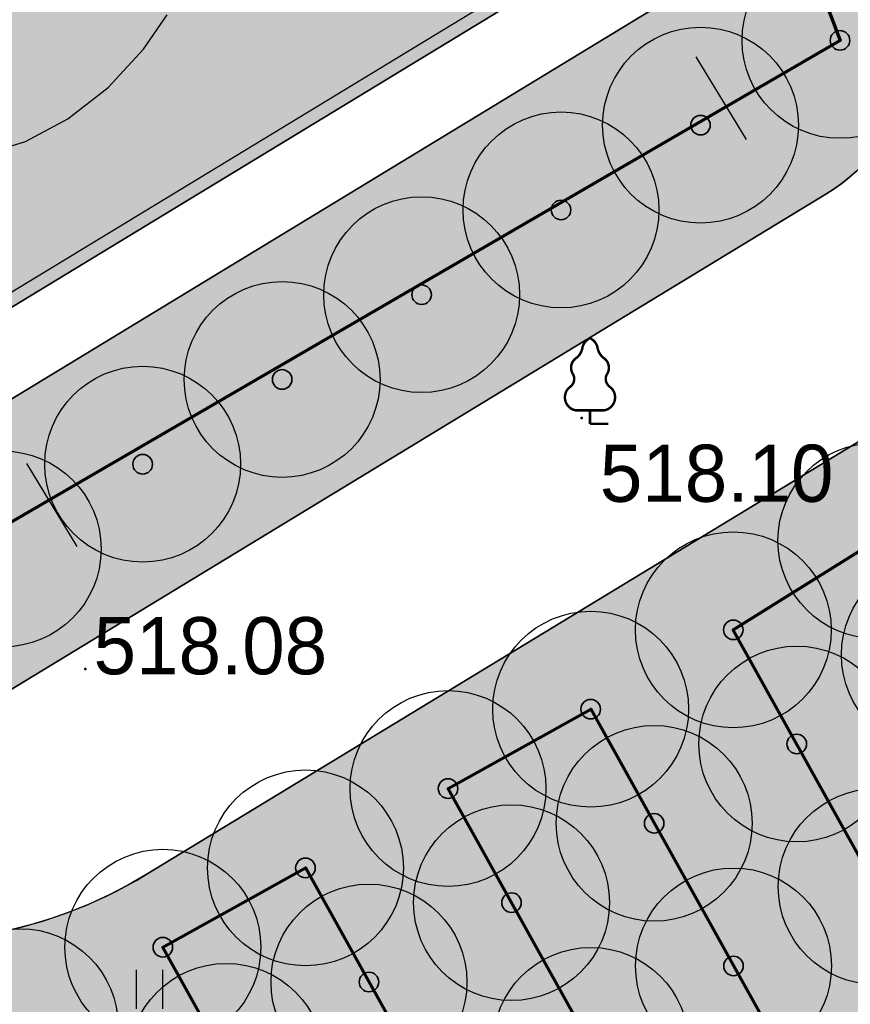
# Model space of a CAD drawing. Header units: millimetres. Extents: x -76021 to 1074922, y 19208 to 400534.
# Tile 24 of 108: x 103358 to 116082, y 195829 to 210910. Entities that reach past the tile are written whole.
import ezdxf

# ---------------------------------------------------------------- set-up
doc = ezdxf.new("R2010")
doc.units = ezdxf.units.MM
for name, color, linetype in [('(004) Точки рельефа', 7, 'Continuous'), ('(022) Возд. Линии', 7, 'Continuous'), ('(036) Растительность', 7, 'Continuous'), ('(038) Деревья', 7, 'Continuous'), ('os', 3, 'Continuous')]:
    doc.layers.add(name, color=color, linetype=linetype)
doc.layers.add('(032) Горизонтали утолщенные', color=32, linetype='Continuous', lineweight=30)
doc.layers.add('В3', color=5, linetype='производственный водопровод', lineweight=50)
doc.styles.add('D-431', font='txt')
doc.styles.get("Standard").update_dxf_attribs({"font": 'arial.ttf'})
doc.linetypes.add('производственный водопровод', pattern='A,5,-0.5,["В3",Standard,S=0.7,R=0,X=0,Y=-0.35],-2', length=7.5)

# ---------------------------------------------------------------- blocks, each defined once
blk = doc.blocks.new('A$C42de6a65')
h = blk.add_hatch(color=1)
h.dxf.hatch_style = 1
h.paths.add_polyline_path([(-12199.94751455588, -6199.999999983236), (12199.84254337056, -6199.999999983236), (12199.94751440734, 6200.000000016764), (-12199.8425435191, 6200.000000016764)])
blk.add_lwpolyline([(-12199.94751455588, -6199.999999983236), (12199.84254337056, -6199.999999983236), (12199.94751440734, 6200.000000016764), (-12199.8425435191, 6200.000000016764)], close=True)
at = {"color": 2}
blk.add_lwpolyline([(11999.94751188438, 5999.701538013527), (-12000.05248811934, 5999.701538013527), (-12000.05248811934, -6000.298461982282), (11999.94751188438, -6000.298461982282)], close=True, dxfattribs=at)
blk = doc.blocks.new('I04010')
for p, q in [((-0.4122729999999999, 0.0071460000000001), (-0.4122729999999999, 1.207145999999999)), ((0.3877269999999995, 1.207145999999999), (0.3877269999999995, 0.0071460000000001))]:
    blk.add_line(p, q)
blk = doc.blocks.new('karagach-flat-53-flat-1')
at = {"layer": '(038) Деревья', "const_width": 0.03750000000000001}
for points in [[(0, 1.3125, 0.2460341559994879), (-0.1171049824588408, 1.159285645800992, 0.4890786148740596)], [(0, 1.3125, -0.2460341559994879), (0.1171049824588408, 1.159285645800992, -0.4890786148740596)], [(-0.207997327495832, 1.009319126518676, 0.1815668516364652), (-0.1171049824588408, 1.159285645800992, 0.3030035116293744)], [(0.207997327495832, 1.009319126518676, -0.1815668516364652), (0.1171049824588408, 1.159285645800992, -0.3030035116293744)], [(-0.207997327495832, 1.009319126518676, 0.4308529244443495), (-0.2554195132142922, 0.7527973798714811, 0.5482763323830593)], [(0.207997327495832, 1.009319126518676, -0.4308529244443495), (0.2554195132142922, 0.7527973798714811, -0.5482763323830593)], [(-0.314697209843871, 0.5594194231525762, 0.3836029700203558), (-0.2554195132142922, 0.7527973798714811, 0.3529123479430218)], [(0.314697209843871, 0.5594194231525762, -0.3836029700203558), (0.2554195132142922, 0.7527973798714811, -0.3529123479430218)], [(-0.314697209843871, 0.5594194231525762, 0.6269492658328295), (-0.218374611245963, 0.2061839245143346, 0.7024651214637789)], [(0.314697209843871, 0.5594194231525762, -0.6269492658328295), (0.218374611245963, 0.2061839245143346, -0.7024651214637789)]]:
    blk.add_lwpolyline(points, format="xyb", dxfattribs=at)
for points in [[(0, 0.2061839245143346), (-0.218374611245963, 0.2061839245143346)], [(0, 0), (0, 0.2061839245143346)], [(0, 0.2061839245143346), (0.218374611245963, 0.2061839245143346)], [(0, 0), (0.28125, 0)]]:
    blk.add_lwpolyline(points, dxfattribs=at)
at = {"layer": '(038) Деревья'}
blk.add_lwpolyline([(0, 0), (0, 0.2061839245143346)], dxfattribs=at)
blk = doc.blocks.new('A$C05d28b1e')
at = {"layer": '(004) Точки рельефа', "color": 7, "linetype": 'ByBlock', "lineweight": -2}
for p in [(-162779, 82), (-170383.342358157, -3760.104167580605)]:
    blk.add_point(p, dxfattribs=at)
at = {"layer": '(032) Горизонтали утолщенные', "color": 32, "linetype": 'Continuous', "lineweight": 30, "ltscale": 600}
blk.add_lwpolyline([(-175032.0845238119, 6878.984885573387), (-174374.040138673, 5866.482601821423), (-173724.2330802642, 5018.827176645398), (-173234.5159856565, 4513.481090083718), (-172896.9019918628, 4262.303097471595), (-172690.2774036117, 4165.381943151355), (-172593.3647345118, 4140.012350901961), (-172470.5690263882, 4122.065184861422), (-172219.0193947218, 4111.644862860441), (-171830.6559633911, 4156.245394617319), (-171303.0303051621, 4318.472768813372), (-170650.8751060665, 4665.682921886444), (-170036.9118593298, 5146.501811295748), (-169493.278521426, 5732.146017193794), (-169130.606092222, 6256.79315161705)], dxfattribs=at)
at = {"layer": 'os', "color": 0, "ltscale": 600}
for p, q in [((-161032.7433992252, 5617.325933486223), (-160261.0865920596, 4347.503008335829)), ((-171287.7103862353, -614.499809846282), (-170516.0535790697, -1884.322735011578))]:
    blk.add_line(p, q, dxfattribs=at)
at = {"layer": '(022) Возд. Линии', "xscale": 1000, "yscale": 1000, "zscale": 1000}
blk.add_blockref('karagach-flat-53-flat-1', (-162654, -5.499999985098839), dxfattribs=at)
at = {"layer": '(036) Растительность', "linetype": 'Continuous', "xscale": 500, "yscale": 500, "zscale": 500}
blk.add_blockref('I04010', (-169396.5913083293, -8971.038644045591), dxfattribs=at)
at = {"layer": '(004) Точки рельефа', "linetype": 'ByBlock', "char_height": 875, "attachment_point": 4, "style": 'D-431'}
for s, insert in [('518.10', (-162503.4490006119, -768.7252373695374)), ('518.08', (-170258.342358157, -3410.104167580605))]:
    blk.add_mtext(s, dxfattribs=dict(at, insert=insert))
blk = doc.blocks.new('фонтан разбрызгиватель')
h = blk.add_hatch(color=256)
h.dxf.hatch_style = 1
h.set_gradient(color1=(0, 0, 255), color2=(0, 0, 255), tint=1)
h.paths.add_polyline_path([(150, 3.552713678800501e-15, 1), (-150, 0, 1)])
at = {"lineweight": 35}
blk.add_circle((0, 0), 150, dxfattribs=at)

msp = doc.modelspace()

# ---------------------------------------------------------------- block references
at = {"color": 5, "lineweight": 50}
msp.add_blockref('A$C05d28b1e', (274748.0189126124, 204725.4916361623), dxfattribs=at)

# ---------------------------------------------------------------- next in the draw order: hatches: boundary and pattern name
at = {"true_color": 0xbdffbd, "transparency": 33554687}
h = msp.add_hatch(color=254, dxfattribs=at)
h.dxf.hatch_style = 1
h.paths.add_polyline_path([(214820.8800540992, 216948.7253162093), (217126.1156239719, 218322.0207615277), (215603.6625730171, 220877.6346598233), (209171.3314113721, 217045.7091063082), (215496.6642266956, 206427.9048698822), (221928.9953883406, 210259.8304233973), (220406.5423373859, 212815.4443216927), (218101.3067675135, 211442.1488763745)], flags=16)
h.paths.add_polyline_path([(224023.6489053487, 225893.6638374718), (217321.8775845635, 221901.2249949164), (218844.3306355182, 219345.6110966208), (221149.5662053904, 220718.9065419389), (224429.9929188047, 215212.3301021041), (222124.7573489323, 213839.0346567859), (223647.210399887, 211283.4207584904), (230348.9817206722, 215275.8596010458)], flags=16)
h.paths.add_polyline_path([(198145.9180665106, 256389.507595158), (196714.6222119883, 258810.6963092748), (195945.5755586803, 258343.3554829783), (195452.2226863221, 259155.207035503), (180753.4366827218, 250222.9234517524), (181792.0743087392, 248513.7622885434), (184954.0224606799, 250435.2418966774), (185778.5186348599, 249078.4675946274)], flags=17)
h.paths.add_polyline_path([(112361.9479704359, 220188.4503307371), (111031.9257359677, 219380.2110810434), (111784.9358170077, 218141.0728544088), (110930.4036978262, 217621.7834914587), (111501.6587876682, 216681.7376184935), (112356.2343066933, 217201.0533550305), (113109.2443877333, 215961.9151283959), (114308.0171651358, 216690.3955891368)], flags=17)
h.paths.add_polyline_path([(105307.4471395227, 232868.8987692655), (103501.6980646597, 231771.5657776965), (104254.7081456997, 230532.427551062), (103400.2809094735, 230013.2019242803), (108385.7459097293, 221809.2211079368), (109240.2780289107, 222328.510470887), (109993.2881099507, 221089.3722442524), (111388.9133730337, 221937.4777016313)], flags=17)
h.paths.add_polyline_path([(156979.3206527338, 232925.0673546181), (156752.8632677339, 233297.7210673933), (159914.8114196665, 235219.2006755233), (158876.1737936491, 236928.3618387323), (144177.3877900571, 227996.0782549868), (144670.7406624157, 227184.2267024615), (143901.6940091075, 226716.8858761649), (144568.74273966, 225588.5022138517)], flags=17)
h.paths.add_polyline_path([(142502.740888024, 224367.1765615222), (141850.5488729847, 225470.4285141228), (141081.5022196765, 225003.087687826), (140588.1493473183, 225814.9392403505), (140331.7751728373, 225659.143596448), (141058.82151105, 224462.7307822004), (136016.7960795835, 221398.7497854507), (135886.9663763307, 221612.3949308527), (132969.5134724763, 219839.4922793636), (133454.8570661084, 219018.4821243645)], flags=17)
edge = h.paths.add_edge_path(flags=17)
edge.add_line((209900.1426716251, 266779.7772694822), (204300.5454405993, 276526.4190539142))
edge.add_line((204300.5454405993, 276526.4190539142), (202947.913577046, 275704.4401920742))
edge.add_line((202947.913577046, 275704.4401920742), (208270.9314103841, 266944.9892306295))
edge.add_line((208270.9314103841, 266944.9892306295), (204339.8607350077, 264556.1226907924))
edge.add_line((204339.8607350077, 264556.1226907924), (205066.9070732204, 263359.7098765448))
edge.add_line((205066.9070732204, 263359.7098765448), (200024.8816417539, 260295.7288797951))
edge.add_line((200024.8816417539, 260295.7288797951), (199297.8353035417, 261492.1416940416))
edge.add_line((199297.8353035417, 261492.1416940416), (199041.4611290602, 261336.3460501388))
edge.add_line((199041.4611290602, 261336.3460501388), (199534.8140014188, 260524.4944976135))
edge.add_line((199534.8140014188, 260524.4944976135), (198765.7673481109, 260057.1536713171))
edge.add_line((198765.7673481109, 260057.1536713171), (200211.9199181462, 257610.8332474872))
edge.add_line((200211.9199181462, 257610.8332474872), (208825.5364367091, 262702.8087484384))
edge.add_arc((207298.8793712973, 265285.3110629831), 2999.999999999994, 300.5896344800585, 389.8780372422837)
edge = h.paths.add_edge_path(flags=17)
edge.add_line((103051.5675112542, 200547.2891192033), (115708.5556294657, 208238.79553633))
edge.add_arc((114150.5991936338, 210802.5372830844), 3000.000000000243, 301.2865698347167, 389.0884551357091)
edge.add_line((116772.209793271, 212261.0152101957), (115281.051762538, 214941.3682182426))
edge.add_line((115281.051762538, 214941.3682182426), (114147.8820137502, 214252.7539651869))
edge.add_line((114147.8820137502, 214252.7539651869), (114900.8920947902, 213013.6157385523))
edge.add_line((114900.8920947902, 213013.6157385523), (114046.3165757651, 212494.3000020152))
edge.add_line((114046.3165757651, 212494.3000020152), (114409.7896270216, 211896.176067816))
edge.add_line((114409.7896270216, 211896.176067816), (101761.8205277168, 204210.1503833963))
edge.add_line((101761.8205277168, 204210.1503833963), (101398.4063783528, 204808.1773898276))
edge.add_line((101398.4063783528, 204808.1773898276), (100543.8077135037, 204288.847587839))
edge.add_line((100543.8077135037, 204288.847587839), (99790.79763168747, 205527.985815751))
edge.add_line((99790.79763168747, 205527.985815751), (97397.99005966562, 204073.9041161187))
edge.add_line((97397.99005966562, 204073.9041161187), (98929.8693286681, 201553.0744301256))
edge.add_arc((101493.6110754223, 203111.0308659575), 3000.000000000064, 211.2865698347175, 301.2865698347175)
h.paths.add_polyline_path([(97999.14992540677, 208476.2852043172), (98853.7485902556, 208995.6150063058), (98282.49350041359, 209935.660879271), (97427.85143572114, 209416.3047036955), (96674.8413539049, 210655.4429316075), (94282.07718811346, 209201.3876094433), (96359.35243577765, 205783.0652806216), (98752.16000567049, 207237.1469789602)], flags=17)
h.paths.add_polyline_path([(90752.37071206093, 222327.0793120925), (89897.62376441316, 221807.6594003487), (89144.61368259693, 223046.7976282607), (86751.95441519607, 221592.8060516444), (93243.43956422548, 210910.5487739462), (95636.20372788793, 212364.6040948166), (94883.19364762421, 213603.7423201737), (95737.83571231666, 214123.0984957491)], flags=17)
edge = h.paths.add_edge_path(flags=17)
edge.add_line((100492.1544576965, 234798.7562548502), (100855.6231213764, 234200.6395407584))
edge.add_line((100855.6231213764, 234200.6395407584), (101710.0503576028, 234719.8651675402))
edge.add_line((101710.0503576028, 234719.8651675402), (102463.0604386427, 233480.7269409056))
edge.add_line((102463.0604386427, 233480.7269409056), (104334.4125421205, 234617.9261401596))
edge.add_line((104334.4125421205, 234617.9261401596), (103714.5570330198, 235732.114941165))
edge.add_arc((101092.9464333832, 234273.6370140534), 2999.999999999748, 29.08845513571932, 121.286569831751)
edge.add_line((99534.98999768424, 236837.378760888), (85997.6410544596, 228610.8871751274))
edge.add_arc((87555.59749015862, 226047.1454282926), 2999.999999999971, 121.2865698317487, 211.2865698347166)
edge.add_line((84991.85574340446, 224489.1889924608), (85713.3167913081, 223301.9672161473))
edge.add_line((85713.3167913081, 223301.9672161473), (88105.97605657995, 224755.9587914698))
edge.add_line((88105.97605657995, 224755.9587914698), (87352.96597631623, 225995.0970168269))
edge.add_line((87352.96597631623, 225995.0970168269), (88207.712923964, 226514.5169285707))
edge.add_line((88207.712923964, 226514.5169285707), (87844.1853583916, 227112.7305704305))
edge.add_line((87844.1853583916, 227112.7305704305), (100492.1544576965, 234798.7562548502))
edge = h.paths.add_edge_path(flags=17)
edge.add_line((206429.5260647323, 217740.3337827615), (224718.2735818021, 228635.4691841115))
edge.add_line((224718.2735818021, 228635.4691841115), (228392.671244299, 222467.5668450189))
edge.add_line((228392.671244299, 222467.5668450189), (233629.6400466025, 225476.2868388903))
edge.add_line((233629.6400466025, 225476.2868388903), (230763.0187299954, 230465.9191189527))
edge.add_arc((228161.7554297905, 228971.4529122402), 2999.999999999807, 29.87803724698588, 120.0993965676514)
edge.add_line((226657.2505534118, 231566.9230193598), (203230.4818343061, 217987.2298150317))
edge.add_arc((204734.9867106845, 215391.759707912), 2999.999999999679, 120.0993965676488, 209.6273998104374)
edge.add_line((202127.2108544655, 213908.6868561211), (205080.5429171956, 208715.6661361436))
edge.add_line((205080.5429171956, 208715.6661361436), (210103.8834394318, 211572.4990714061))
edge.add_line((210103.8834394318, 211572.4990714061), (206429.5260647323, 217740.3337827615))
edge = h.paths.add_edge_path(flags=17)
edge.add_line((215489.0996818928, 196338.8022293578), (220126.3913766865, 198832.9888262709))
edge.add_arc((218705.3361244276, 201475.0717110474), 3000.000000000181, 298.2737704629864, 330.6005223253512)
edge.add_line((221318.9909833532, 200002.384276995), (224444.8141732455, 205549.945001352))
edge.add_arc((227058.4690321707, 204077.2575672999), 2999.999999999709, 120.9636571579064, 150.6005223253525, ccw=False)
edge.add_line((225514.9862276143, 206649.7390214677), (237068.7907628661, 213581.994489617))
edge.add_arc((235525.3079583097, 216154.4759437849), 2999.99999999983, 300.9636571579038, 389.8780372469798)
edge.add_line((238126.5712585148, 217648.9421504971), (236200.48088148, 221001.4891590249))
edge.add_line((236200.48088148, 221001.4891590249), (234625.9508510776, 223742.1113054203))
edge.add_line((234625.9508510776, 223742.1113054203), (229416.3894048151, 220749.137263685))
edge.add_line((229416.3894048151, 220749.137263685), (233090.787067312, 214581.2349245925))
edge.add_line((233090.787067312, 214581.2349245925), (214802.0395502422, 203686.0995232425))
edge.add_line((214802.0395502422, 203686.0995232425), (211127.6821755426, 209853.9342345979))
edge.add_line((211127.6821755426, 209853.9342345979), (206069.258151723, 206977.1488986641))
edge.add_line((206069.258151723, 206977.1488986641), (211460.2685734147, 197497.8122623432))
edge.add_arc((214068.0444296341, 198980.885114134), 2999.99999999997, 209.6273998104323, 298.2737704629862)
edge = h.paths.add_edge_path(flags=17)
edge.add_line((194192.9728349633, 196985.9511812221), (199241.3180521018, 187599.8654020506))
edge.add_line((199241.3180521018, 187599.8654020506), (206679.6983444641, 191600.6291342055))
edge.add_arc((205258.6430922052, 194242.7120189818), 3000.000000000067, 298.2737704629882, 389.6273998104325)
edge.add_line((207866.4189484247, 195725.7848707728), (202800.9094800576, 204632.7736779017))
edge.add_line((202800.9094800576, 204632.7736779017), (195139.3172180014, 200275.5358968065))
edge.add_arc((192052.2705328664, 199382.7002930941), 3213.566967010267, -6.30961949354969e-12, 16.13092597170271, ccw=False)
edge.add_arc((192052.2705328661, 199382.7002930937), 3213.566967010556, 311.77024430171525, 359.9999999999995, ccw=False)
edge = h.paths.add_edge_path(flags=17)
edge.add_line((190745.2686859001, 183030.2299659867), (197920.2766097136, 186889.3377759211))
edge.add_line((197920.2766097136, 186889.3377759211), (192871.9313925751, 196275.4235550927))
edge.add_arc((192052.2705328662, 199382.7002930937), 3213.566967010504, 223.1238736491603, 284.77729662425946, ccw=False)
edge.add_line((189706.7602736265, 197185.9767612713), (182063.1853497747, 192838.9856526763))
edge.add_line((182063.1853497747, 192838.9856526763), (186682.1305488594, 184251.2575985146))
edge.add_arc((189324.2134336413, 185672.3128507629), 2999.999999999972, 208.2737704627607, 298.2737704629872)
edge = h.paths.add_edge_path(flags=17)
edge.add_line((189911.5682307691, 201779.4494049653), (188415.0981299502, 204561.7465990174))
edge.add_line((188415.0981299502, 204561.7465990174), (188128.9854640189, 204387.8792151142))
edge.add_line((188128.9854640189, 204387.8792151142), (185951.4586267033, 207971.1735315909))
edge.add_line((185951.4586267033, 207971.1735315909), (179296.8900734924, 204113.7487009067))
edge.add_arc((180801.3949498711, 201518.2785937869), 2999.999999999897, 120.0993965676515, 208.273770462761)
edge.add_line((178159.3120650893, 200097.2233415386), (181352.4593855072, 194160.3958532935))
edge.add_line((181352.4593855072, 194160.3958532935), (188965.223847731, 198489.864689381))
edge.add_arc((192052.2705328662, 199382.7002930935), 3213.566967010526, 179.9999999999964, 196.1309259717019, ccw=False)
edge.add_arc((192052.2705328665, 199382.7002930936), 3213.566967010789, 131.7702443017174, 179.9999999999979, ccw=False)
edge = h.paths.add_edge_path(flags=17)
edge.add_line((202059.3730541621, 205936.6616060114), (198690.90197442, 211859.6461333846))
edge.add_arc((196083.1261182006, 210376.5732815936), 3000.000000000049, 29.62739981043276, 120.0993965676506)
edge.add_line((194578.6212418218, 212972.0433887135), (194085.6776655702, 212686.3009283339))
edge.add_line((194085.6776655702, 212686.3009283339), (196162.0429310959, 209269.4760573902))
edge.add_line((196162.0429310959, 209269.4760573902), (189698.7432330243, 205341.8029981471))
edge.add_line((189698.7432330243, 205341.8029981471), (191232.6096731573, 202489.9770310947))
edge.add_arc((192052.2705328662, 199382.7002930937), 3213.566967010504, 43.123873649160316, 104.77729662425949, ccw=False)
edge.add_line((194397.7807921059, 201579.4238249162), (202059.3730541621, 205936.6616060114))
edge = h.paths.add_edge_path(flags=17)
edge.add_line((164213.3013144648, 219576.7748846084), (163356.425273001, 220986.8328442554))
edge.add_line((163356.425273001, 220986.8328442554), (167159.3088611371, 223297.8015621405))
edge.add_line((167159.3088611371, 223297.8015621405), (163861.6343985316, 228724.3882553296))
edge.add_line((163861.6343985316, 228724.3882553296), (160699.6862465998, 226802.9086471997))
edge.add_line((160699.6862465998, 226802.9086471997), (159056.7495894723, 229506.492127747))
edge.add_line((159056.7495894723, 229506.492127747), (146556.0182203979, 222116.6323936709))
edge.add_arc((148266.2624116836, 219651.8677383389), 3000.000000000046, 124.7559020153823, 210.589634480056)
edge.add_line((145683.7600971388, 218125.2106729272), (151374.6735680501, 208498.4270661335))
edge.add_line((151374.6735680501, 208498.4270661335), (153745.9948775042, 209939.4518146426))
edge.add_line((153745.9948775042, 209939.4518146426), (152291.9022010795, 212332.2774431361))
edge.add_line((152291.9022010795, 212332.2774431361), (164213.3013144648, 219576.7748846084))
h.paths.add_polyline_path([(183974.4349599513, 211224.52386795), (183689.6048947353, 211693.2344878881), (183143.5248591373, 212591.8527985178), (182972.6087428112, 212487.9890359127), (183388.0637932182, 211804.3245706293), (176636.8771985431, 207701.7059478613), (176221.4221481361, 208385.3704131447), (172290.3514727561, 205996.5038733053), (172082.6239475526, 206338.3361059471), (160289.4119214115, 199171.7364864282), (158835.3192449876, 201564.5621149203), (156421.9761094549, 200098.0011849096), (158829.7007375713, 195944.3574203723)], flags=17)
edge = h.paths.add_edge_path(flags=17)
edge.add_line((138322.9200418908, 217249.6019040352), (127699.7112266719, 210969.6474955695))
edge.add_arc((129226.3682920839, 208387.1451810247), 3000.00000000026, 120.5896344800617, 209.0884551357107)
edge.add_line((126604.7576924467, 206928.6672539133), (137798.0282308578, 186808.7901254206))
edge.add_arc((140419.6388304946, 188267.268052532), 2999.999999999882, 209.0884551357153, 301.2865699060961)
edge.add_line((141977.5952695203, 185703.5263077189), (155410.6444996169, 193866.6361787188))
edge.add_line((155410.6444996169, 193866.6361787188), (153002.9198715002, 198020.2799432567))
edge.add_line((153002.9198715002, 198020.2799432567), (151998.6745921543, 197410.0116108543))
edge.add_line((151998.6745921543, 197410.0116108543), (146909.3502246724, 205784.9013105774))
edge.add_line((146909.3502246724, 205784.9013105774), (147956.0983411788, 206420.9981293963))
edge.add_line((147956.0983411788, 206420.9981293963), (142240.4236777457, 216089.667919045))
edge.add_arc((139657.9213632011, 214563.0108536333), 2999.99999999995, 30.58963448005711, 116.4233669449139)
edge = h.paths.add_edge_path(flags=17)
edge.add_line((196998.758207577, 251064.703188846), (187855.9475715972, 245659.8923677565))
edge.add_line((187855.9475715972, 245659.8923677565), (188900.8454395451, 243940.4294764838))
edge.add_line((188900.8454395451, 243940.4294764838), (185738.8972876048, 242018.9498683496))
edge.add_line((185738.8972876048, 242018.9498683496), (189036.5717502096, 236592.3631751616))
edge.add_line((189036.5717502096, 236592.3631751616), (192839.4553383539, 238903.3318930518))
edge.add_line((192839.4553383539, 238903.3318930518), (193696.3313798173, 237493.2739334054))
edge.add_line((193696.3313798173, 237493.2739334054), (204596.1777995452, 244108.0986252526))
edge.add_line((204596.1777995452, 244108.0986252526), (201107.9187848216, 250008.8586474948))
edge.add_arc((198525.4164702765, 248482.201582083), 3000.000000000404, 30.5896344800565, 120.5896610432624)
edge = h.paths.add_edge_path(flags=17)
edge.add_arc((212280.8176183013, 256613.7646137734), 2999.9999999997, 29.87803724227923, 120.5896344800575)
edge.add_line((210754.1605528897, 259196.2669283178), (205607.1004533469, 256153.5607813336))
edge.add_arc((207133.7575187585, 253571.058466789), 2999.99999999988, 120.589634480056, 210.5896344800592)
edge.add_line((204551.255204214, 252044.4014013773), (208039.514218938, 246143.6413791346))
edge.add_line((208039.514218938, 246143.6413791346), (209464.3959163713, 243798.8847494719))
edge.add_line((209464.3959163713, 243798.8847494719), (213908.4678224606, 246499.4962504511))
edge.add_line((213908.4678224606, 246499.4962504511), (215414.1784507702, 244021.7291597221))
edge.add_line((215414.1784507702, 244021.7291597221), (221098.7118912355, 247287.5819956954))
edge.add_line((221098.7118912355, 247287.5819956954), (214882.0809186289, 258108.2308202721))
edge = h.paths.add_edge_path(flags=17)
edge.add_line((225781.4275314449, 239136.8614991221), (223091.3334999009, 243819.2309285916))
edge.add_line((223091.3334999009, 243819.2309285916), (217492.0815616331, 240602.3736414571))
edge.add_line((217492.0815616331, 240602.3736414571), (218997.7921899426, 238124.606550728))
edge.add_line((218997.7921899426, 238124.606550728), (214553.9731655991, 235424.148723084))
edge.add_line((214553.9731655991, 235424.148723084), (217362.4902366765, 230802.5095836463))
edge.add_line((217362.4902366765, 230802.5095836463), (224684.6691074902, 235046.9251854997))
edge.add_arc((223180.1642311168, 237642.395292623), 3000.000000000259, 300.0993965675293, 389.8780372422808)
h.paths.add_polyline_path([(213901.1204328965, 228796.0723935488), (212589.7435156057, 230954.0478425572), (201822.0281873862, 224410.6307986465), (202029.7557125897, 224068.7985660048), (198098.6850372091, 221679.9320261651), (198514.1400876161, 220996.2675608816), (191762.9534929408, 216893.6489381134), (191347.4984425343, 217577.3134033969), (191176.5823262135, 217473.4496407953), (192007.9564239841, 216105.3571661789)], flags=17)
h.paths.add_polyline_path([(220749.6149157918, 219078.2306395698), (222796.7955859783, 215641.8006164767), (218501.2580571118, 213082.8247787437), (216454.0773869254, 216519.2548018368)], flags=16)
edge = h.paths.add_edge_path(flags=17)
edge.add_line((126035.6612326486, 228965.7470213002), (124411.9581276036, 227979.0412765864))
edge.add_line((124411.9581276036, 227979.0412765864), (123678.8894279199, 229185.3643676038))
edge.add_line((123678.8894279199, 229185.3643676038), (116457.6880194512, 225168.0008190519))
edge.add_line((116457.6880194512, 225168.0008190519), (121741.4954621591, 215670.3695277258))
edge.add_arc((124363.1060617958, 217128.8474548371), 2999.999999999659, 209.0884551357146, 300.5896344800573)
edge.add_line((125889.7631272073, 214546.3451402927), (132421.8561402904, 218407.8192981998))
edge.add_line((132421.8561402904, 218407.8192981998), (131358.6790659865, 220206.2960598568))
edge.add_line((131358.6790659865, 220206.2960598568), (126035.6612326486, 228965.7470213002))
edge = h.paths.add_edge_path(flags=17)
edge.add_line((181938.3257366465, 178293.3791251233), (154215.0541750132, 163382.3023797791))
edge.add_arc((152793.9989227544, 166024.3852645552), 2999.999999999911, 209.0884551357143, 298.2737704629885, ccw=False)
edge.add_line((150172.3883231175, 164565.9073374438), (147155.1258125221, 169989.4295125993))
edge.add_line((147155.1258125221, 169989.4295125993), (155925.2097841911, 174868.4813036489))
edge.add_line((155925.2097841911, 174868.4813036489), (159609.9109477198, 168683.2833438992))
edge.add_line((159609.9109477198, 168683.2833438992), (174558.3815481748, 177588.51925921))
edge.add_line((174558.3815481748, 177588.51925921), (170873.947718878, 183773.2684674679))
edge.add_line((170873.947718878, 183773.2684674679), (179811.7554582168, 188580.505479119))
edge.add_line((179811.7554582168, 188580.505479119), (183159.3533691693, 182356.5172621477))
edge.add_arc((180517.2704843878, 180935.4620098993), 2999.999999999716, -61.72622953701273, 28.27377046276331, ccw=False)
edge = h.paths.add_edge_path(flags=17)
edge.add_line((143726.8553784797, 182085.8729428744), (170853.2707813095, 198570.284303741))
edge.add_arc((172411.2272203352, 196006.542558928), 2999.999999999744, 28.273794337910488, 121.2865699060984, ccw=False)
edge.add_line((175053.309512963, 197427.598912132), (178864.3852900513, 190341.8940689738))
edge.add_line((178864.3852900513, 190341.8940689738), (169849.3746297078, 185493.1331456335))
edge.add_line((169849.3746297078, 185493.1331456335), (166164.9408004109, 191677.8823538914))
edge.add_line((166164.9408004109, 191677.8823538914), (151216.4701999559, 182772.6464385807))
edge.add_line((151216.4701999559, 182772.6464385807), (154901.1713634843, 176587.448478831))
edge.add_line((154901.1713634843, 176587.448478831), (146182.8071944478, 171737.1699123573))
edge.add_line((146182.8071944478, 171737.1699123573), (142663.2012178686, 178063.65327095))
edge.add_arc((145284.811817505, 179522.1311980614), 2999.999999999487, 121.28656990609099, 209.0884551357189, ccw=False)
h.paths.add_polyline_path([(165470.3161239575, 188936.0770072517), (160573.4033410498, 186018.8445522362), (162108.7888436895, 183441.5220349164), (164428.3791092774, 184823.3689872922), (167703.8681815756, 179325.0809503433), (165384.2779159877, 177943.2339979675), (166919.6634186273, 175365.9114806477), (171816.576201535, 178283.1439356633)], flags=16)
h.paths.add_polyline_path([(163666.0629044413, 176919.6436628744), (161346.4726388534, 175537.7967104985), (158070.9835665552, 181036.0847474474), (160390.5738321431, 182417.9316998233), (158855.1883295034, 184995.254217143), (153958.2755465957, 182078.0217621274), (160304.5356241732, 171425.0886905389), (165201.448407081, 174342.3211455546)], flags=16)
h.paths.add_polyline_path([(164011.6043034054, 183178.2857793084), (159716.066774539, 180619.3099415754), (161763.2474447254, 177182.8799184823), (166058.7849735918, 179741.8557562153)], flags=16)
edge = h.paths.add_edge_path()
edge.add_arc((140227.1149719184, 162323.7074873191), 3000.000000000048, 15.94914245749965, 119.0884551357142)
edge.add_line((138768.637044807, 164945.3180869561), (136829.4704326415, 163866.5035211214))
edge.add_line((136829.4704326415, 163866.5035211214), (119327.7353073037, 195325.8307167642))
edge.add_line((119327.7353073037, 195325.8307167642), (121949.345906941, 196784.308643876))
edge.add_arc((120490.8679798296, 199405.9192435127), 2999.999999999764, 299.0884551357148, 389.0884551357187)
edge.add_line((123112.4785794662, 200864.3971706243), (121394.1241307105, 203953.1351988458))
edge.add_arc((118772.5135310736, 202494.6572717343), 2999.999999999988, 29.08845513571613, 121.2865698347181)
edge.add_line((117214.5570952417, 205058.3990184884), (105296.4736441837, 197815.9164872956))
edge.add_arc((101661.2419605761, 203797.9805630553), 6999.999999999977, 219.1121955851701, 301.28656983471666, ccw=False)
edge.add_line((96229.85692333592, 199382.0937237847), (151545.0957390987, 115300.0917611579))
edge.add_line((151545.0957390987, 115300.0917611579), (188931.7371165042, 63929.74618648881))
edge.add_line((188931.7371165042, 63929.74618648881), (189915.2989301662, 64787.52197525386))
edge.add_line((189915.2989301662, 64787.52197525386), (169182.6885089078, 93274.73887317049))
edge.add_line((169182.6885089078, 93274.73887317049), (148747.3285322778, 143403.5520653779))
edge.add_line((148747.3285322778, 143403.5520653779), (143111.6329168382, 163148.0594906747))
edge = h.paths.add_edge_path(flags=17)
edge.add_line((175632.1568957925, 273670.0737452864), (178792.1255034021, 272898.9716775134))
edge.add_line((178792.1255034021, 272898.9716775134), (179563.227571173, 276058.9402851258))
edge.add_line((179563.227571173, 276058.9402851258), (182723.1961787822, 275287.8382173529))
edge.add_line((182723.1961787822, 275287.8382173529), (183494.2982465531, 278447.8068249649))
edge.add_line((183494.2982465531, 278447.8068249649), (186654.2668541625, 277676.704757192))
edge.add_line((186654.2668541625, 277676.704757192), (187425.3689219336, 280836.6733648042))
edge.add_line((187425.3689219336, 280836.6733648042), (190585.3375295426, 280065.5712970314))
edge.add_line((190585.3375295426, 280065.5712970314), (191356.4395973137, 283225.5399046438))
edge.add_line((191356.4395973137, 283225.5399046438), (198084.5022487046, 281583.7441570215))
edge.add_line((198084.5022487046, 281583.7441570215), (199027.0565388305, 282156.5235831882))
edge.add_line((199027.0565388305, 282156.5235831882), (200507.1151559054, 279720.9689256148))
edge.add_line((200507.1151559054, 279720.9689256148), (201958.5073806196, 280602.9633256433))
edge.add_line((201958.5073806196, 280602.9633256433), (196948.466709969, 289323.4247673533))
edge.add_arc((194347.2034096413, 287828.9585608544), 2999.999999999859, 29.87803724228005, 120.0548210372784)
edge.add_line((192844.7182375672, 290425.5983717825), (161940.6008860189, 272543.650370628))
edge.add_arc((163443.0860580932, 269947.0105596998), 3000.000000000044, 120.0548210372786, 211.2865699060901)
edge.add_line((160879.3443132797, 268389.0541206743), (163966.9089127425, 263308.2199874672))
edge.add_line((163966.9089127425, 263308.2199874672), (164992.405610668, 263931.4025630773))
edge.add_line((164992.405610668, 263931.4025630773), (166082.9751179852, 262136.7833417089))
edge.add_line((166082.9751179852, 262136.7833417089), (166128.2197974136, 262164.2780142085))
edge.add_line((166128.2197974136, 262164.2780142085), (167770.0155450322, 268892.3406656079))
edge.add_line((167770.0155450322, 268892.3406656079), (170929.9841526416, 268121.238597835))
edge.add_line((170929.9841526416, 268121.238597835), (171701.0862204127, 271281.2072054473))
edge.add_line((171701.0862204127, 271281.2072054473), (174861.0548280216, 270510.1051376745))
edge.add_line((174861.0548280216, 270510.1051376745), (175632.1568957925, 273670.0737452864))
edge = h.paths.add_edge_path(flags=17)
edge.add_line((123057.3584845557, 235990.6098385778), (124699.1542321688, 242718.6724899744))
edge.add_line((124699.1542321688, 242718.6724899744), (127859.1228397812, 241947.5704222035))
edge.add_line((127859.1228397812, 241947.5704222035), (128630.2249075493, 245107.539029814))
edge.add_line((128630.2249075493, 245107.539029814), (131790.1935151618, 244336.4369620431))
edge.add_line((131790.1935151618, 244336.4369620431), (132561.2955829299, 247496.4055696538))
edge.add_line((132561.2955829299, 247496.4055696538), (135721.2641905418, 246725.3035018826))
edge.add_line((135721.2641905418, 246725.3035018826), (136492.3662583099, 249885.2721094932))
edge.add_line((136492.3662583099, 249885.2721094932), (139652.3348659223, 249114.1700417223))
edge.add_line((139652.3348659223, 249114.1700417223), (140423.4369336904, 252274.1386493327))
edge.add_line((140423.4369336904, 252274.1386493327), (143583.4055413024, 251503.0365815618))
edge.add_line((143583.4055413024, 251503.0365815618), (144354.5076090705, 254663.0051891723))
edge.add_line((144354.5076090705, 254663.0051891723), (147514.4762166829, 253891.9031214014))
edge.add_line((147514.4762166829, 253891.9031214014), (148285.578284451, 257051.8717290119))
edge.add_line((148285.578284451, 257051.8717290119), (155013.640935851, 255410.0759813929))
edge.add_line((155013.640935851, 255410.0759813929), (155058.8856152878, 255437.5706538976))
edge.add_line((155058.8856152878, 255437.5706538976), (153968.3161079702, 257232.189875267))
edge.add_line((153968.3161079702, 257232.189875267), (154993.8128058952, 257855.372450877))
edge.add_line((154993.8128058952, 257855.372450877), (151722.0079826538, 263239.3885864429))
edge.add_arc((149158.2662378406, 261681.432147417), 2999.999999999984, 31.28656990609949, 120.0548210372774)
edge.add_line((147655.7810657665, 264278.0719583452), (127050.7391705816, 252355.4441887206))
edge.add_line((127050.7391705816, 252355.4441887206), (110148.557772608, 242575.3904364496))
edge.add_arc((111651.0429446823, 239978.7506255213), 3000.000000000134, 120.0548210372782, 209.0884551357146)
edge.add_line((109029.4323450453, 238520.2726984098), (115485.3694013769, 226915.7412188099))
edge.add_line((115485.3694013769, 226915.7412188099), (122639.4869877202, 230895.7840936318))
edge.add_line((122639.4869877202, 230895.7840936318), (121971.1597064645, 231995.5700101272))
edge.add_line((121971.1597064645, 231995.5700101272), (123594.8628115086, 232982.2757548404))
edge.add_line((123594.8628115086, 232982.2757548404), (122114.8041944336, 235417.8304124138))
edge.add_line((122114.8041944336, 235417.8304124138), (123057.3584845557, 235990.6098385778))
edge = h.paths.add_edge_path(flags=17)
edge.add_arc((192052.2705328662, 199382.7002930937), 1697.05393394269, -180, 0, ccw=False)
edge.add_arc((192052.2705328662, 199382.7002930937), 1697.05393394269, 0, 180, ccw=False)
edge = h.paths.add_edge_path()
edge.add_line((194002.3969308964, 100264.8472664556), (182386.0377944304, 90725.1955109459))
edge.add_arc((180482.1004887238, 93043.60503817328), 3000.000000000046, 216.046620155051, 309.3937167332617, ccw=False)
edge.add_line((178056.4851077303, 91278.2750340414), (174519.7920753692, 96137.79534869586))
edge.add_arc((176945.4074563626, 97903.1253528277), 2999.999999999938, 129.3937167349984, 216.0466201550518, ccw=False)
edge.add_line((175041.4701505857, 100221.5348799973), (186386.6477079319, 109538.4853751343))
edge.add_arc((188290.5850137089, 107220.0758479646), 3000.00000000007, 39.393716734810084, 129.3937167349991, ccw=False)
edge.add_line((190608.9945408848, 109124.013153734), (194416.8691523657, 104487.194099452))
edge.add_arc((192098.4596251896, 102583.2567936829), 3000.000000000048, -50.60628326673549, 39.393716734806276, ccw=False)
h.paths.add_polyline_path([(225909.0974369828, 121284.1127244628), (227170.7738567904, 119739.0249970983), (227174.8170141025, 119742.3442395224)], flags=17)
edge = h.paths.add_edge_path()
edge.add_line((164910.9418021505, 145006.0709647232), (257456.2081396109, 212136.7389124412))
edge.add_line((257456.2081396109, 212136.7389124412), (211777.9208457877, 293532.0085986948))
edge.add_line((211777.9208457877, 293532.0085986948), (209083.0761358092, 291938.9398554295))
edge.add_line((209083.0761358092, 291938.9398554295), (206029.7620049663, 297103.9444845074))
edge.add_line((206029.7620049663, 297103.9444845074), (208840.8149549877, 298765.7102158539))
edge.add_line((208840.8149549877, 298765.7102158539), (203746.1376435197, 307844.0417010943))
edge.add_line((203746.1376435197, 307844.0417010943), (75953.59151628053, 230203.0577881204))
edge.add_line((75953.59151628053, 230203.0577881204), (95229.83590038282, 200902.1770030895))
edge.add_line((95229.83590038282, 200902.1770030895), (78625.25142780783, 228226.3469354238))
edge.add_line((78625.25142780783, 228226.3469354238), (77404.85222082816, 230234.6112962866))
edge.add_line((77404.85222082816, 230234.6112962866), (82147.77445123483, 233116.8307100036))
edge.add_line((82147.77445123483, 233116.8307100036), (83368.17366180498, 231108.5663432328))
edge.add_line((83368.17366180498, 231108.5663432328), (103750.0970635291, 243494.4272742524))
edge.add_line((103750.0970635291, 243494.4272742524), (190841.4046745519, 293887.7847859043))
edge.add_arc((194347.2034097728, 287828.9585606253), 7000.000000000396, 29.878037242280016, 120.05482104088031, ccw=False)
edge.add_line((200416.8177772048, 291316.0463757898), (232723.4201852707, 235083.2732043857))
edge.add_line((232723.4201852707, 235083.2732043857), (241594.922325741, 219641.56375895))
edge.add_arc((235525.3079583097, 216154.4759437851), 6999.999999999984, -59.036342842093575, 29.878037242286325, ccw=False)
edge.add_line((239126.7678356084, 210152.0192173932), (228480.3824426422, 203764.2130942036))
edge.add_arc((230023.8652471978, 201191.7316400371), 2999.999999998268, 120.9636571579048, 150.6005223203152)
edge.add_line((227410.2103884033, 202664.4190743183), (225088.4205453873, 198543.8180811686))
edge.add_arc((217247.4559690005, 202961.8803840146), 8999.999999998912, 298.2737704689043, 330.60052232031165, ccw=False)
edge.add_line((221510.621726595, 195035.6317301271), (158759.5676499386, 161284.7166788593))
edge.add_arc((160180.6229024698, 158642.6337942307), 2999.999999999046, 118.2737704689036, 165.4416731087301)
edge.add_line((157276.9461439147, 159396.7301288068), (154192.3388690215, 147519.331920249))
edge.add_arc((157096.0156275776, 146765.2355856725), 3000.000000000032, 165.4416731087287, 202.1786080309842)
edge.add_line((154317.9808545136, 145632.7503541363), (170267.5081430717, 106507.8768567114))
edge.add_arc((173045.5429161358, 107640.3620882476), 3000.000000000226, 202.1786080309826, 309.3937167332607)
edge.add_line((174949.4802218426, 105321.95256102), (183848.0646334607, 112629.6980780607))
edge.add_arc((181944.127327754, 114948.107605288), 2999.99999999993, 309.3937167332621, 399.3937167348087)
edge.add_line((184262.5368549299, 116852.0449110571), (182358.599549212, 119170.4544381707))
edge.add_line((182358.599549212, 119170.4544381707), (184450.9795166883, 120888.7704782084))
edge.add_line((184450.9795166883, 120888.7704782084), (164910.9418021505, 145006.0709647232))
h.paths.add_polyline_path([(232804.5179377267, 119188.7985941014), (230271.7811197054, 122278.0383425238), (230269.7595410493, 122276.3787213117)], flags=17)
edge = h.paths.add_edge_path()
edge.add_line((214580.1755717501, 86091.88017936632), (201888.8513756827, 101756.1528732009))
edge.add_line((201888.8513756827, 101756.1528732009), (198859.3895325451, 99077.57186931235))
edge.add_line((198859.3895325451, 99077.57186931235), (184472.6515712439, 87262.8140406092))
edge.add_arc((186376.588876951, 84944.40451338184), 3000.000000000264, 129.3937167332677, 216.046620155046)
edge.add_line((183950.9734959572, 83179.07450925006), (191895.9370879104, 72262.46070618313))
edge.add_line((191895.9370879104, 72262.46070618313), (196266.3734382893, 76016.19928271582))
edge.add_line((196266.3734382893, 76016.19928271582), (199133.6223135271, 72677.89309691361))
edge.add_line((199133.6223135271, 72677.89309691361), (214580.1755717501, 86091.88017936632))

# ---------------------------------------------------------------- next in the draw order: linework, layer by layer
for points in [[(190841.404674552, 293887.7847859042), (103750.0970635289, 243494.427274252), (78625.25142780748, 228226.3469354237), (95229.83590037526, 200902.1770031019), (95679.17788481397, 200162.7488794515, 0.4142135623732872), (105296.4736441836, 197815.9164872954), (117214.5570952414, 205058.3990184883, -0.4254953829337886), (121394.1241307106, 203953.1351988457), (123112.4785794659, 200864.3971706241, -0.4142135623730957), (121949.3459069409, 196784.3086438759), (119327.7353073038, 195325.8307167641), (136829.4704326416, 163866.5035211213)], [(99534.98999755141, 236837.3787608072, -0.425495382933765), (103714.5570330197, 235732.1149411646), (111388.9133730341, 221937.4777016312), (112361.9479704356, 220188.450330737), (114308.0171651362, 216690.3955891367), (115281.0517625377, 214941.3682182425), (116772.2097932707, 212261.0152101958, -0.4030210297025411), (115708.5556294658, 208238.79553633), (103051.5675112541, 200547.2891192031, -0.4142135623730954), (98929.86932866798, 201553.0744301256), (84991.85574340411, 224489.1889924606, -0.414213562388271), (85997.64105445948, 228610.8871751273), (99534.98999755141, 236837.3787608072)], [(116772.2097932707, 212261.0152101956, -0.4030210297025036), (115708.5556294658, 208238.7955363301)], [(95679.17788481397, 200162.7488794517, 0.4142135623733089), (105296.4736441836, 197815.9164872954)]]:
    msp.add_lwpolyline(points, format="xyb")
for points in [[(115708.5556294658, 208238.79553633), (103051.5675112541, 200547.2891192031, -0.4142135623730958), (98929.86932866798, 201553.0744301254), (84991.85574340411, 224489.1889924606, -0.414213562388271), (85997.64105445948, 228610.8871751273), (99534.98999768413, 236837.3787608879, -0.4254953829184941), (103714.5570330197, 235732.1149411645), (111388.9133730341, 221937.4777016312), (112361.9479704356, 220188.450330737), (114308.0171651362, 216690.3955891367), (115281.0517625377, 214941.3682182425), (116772.2097932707, 212261.0152101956, -0.4030210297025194)], [(115708.5556294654, 208238.79553633), (103051.5675112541, 200547.2891192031, -0.4142135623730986), (98929.86932866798, 201553.0744301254), (84991.85574340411, 224489.1889924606, -0.4142135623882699), (85997.64105445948, 228610.8871751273), (99534.98999768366, 236837.3787608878, -0.425495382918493), (103714.5570330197, 235732.1149411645), (111388.9133730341, 221937.4777016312), (112361.9479704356, 220188.450330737), (114308.0171651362, 216690.3955891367), (115281.0517625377, 214941.3682182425), (116772.2097932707, 212261.0152101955, -0.4030210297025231)], [(115708.5556294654, 208238.7955363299, 0.4030210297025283), (116772.2097932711, 212261.0152101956), (115281.0517625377, 214941.3682182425), (114147.8820137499, 214252.7539651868), (114900.8920947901, 213013.6157385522), (114046.3165757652, 212494.3000020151), (114409.7896270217, 211896.1760678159), (101761.8205277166, 204210.1503833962), (101398.4063783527, 204808.1773898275), (100543.8077135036, 204288.8475878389), (99790.79763168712, 205527.9858157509), (97397.9900596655, 204073.9041161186), (98929.86932866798, 201553.0744301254, 0.4142135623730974), (103051.5675112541, 200547.2891192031)], [(143111.632916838, 163148.0594906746, 0.4830922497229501), (138768.6370448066, 164945.318086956), (136829.4704326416, 163866.5035211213), (119327.7353073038, 195325.8307167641), (121949.3459069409, 196784.3086438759, 0.4142135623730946), (123112.4785794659, 200864.3971706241), (121394.1241307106, 203953.1351988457, 0.4254953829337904), (117214.5570952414, 205058.3990184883), (105296.4736441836, 197815.9164872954, -0.3747521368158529), (96229.8569233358, 199382.0937237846), (151545.0957390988, 115300.0917611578), (188931.7371165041, 63929.74618648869), (189915.2989301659, 64787.52197525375), (169182.6885089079, 93274.73887317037), (148747.3285322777, 143403.5520653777)]]:
    msp.add_lwpolyline(points, format="xyb", close=True)
for points in [[(89492.86463192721, 226710.4164481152), (100089.8403353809, 233150.0769813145), (112761.1103534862, 212298.4901901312), (102164.1346500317, 205858.8296569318)], [(89492.86463192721, 226710.4164481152), (100089.840369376, 233150.0769838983), (112761.1103534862, 212298.4901901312), (102164.1346160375, 205858.829654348)], [(112761.1103534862, 212298.4901901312), (102164.1346420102, 205858.8296701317), (102164.1346500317, 205858.8296569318), (112761.1103534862, 212298.4901901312), (112397.6373029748, 212896.6141247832), (112397.6373022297, 212896.6141243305)]]:
    msp.add_lwpolyline(points, close=True)
for points in [[(112761.1103534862, 212298.4901901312), (102164.1346500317, 205858.8296569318), (101800.7205006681, 206456.8566633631), (100946.1218358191, 205937.5268613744), (99647.82919894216, 208073.9710820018), (100502.4278637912, 208593.3008839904), (98684.8076227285, 211584.3401528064)], [(112761.1103534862, 212298.4901901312), (102164.1346160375, 205858.829654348), (101800.7204754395, 206456.856648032), (100946.1218358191, 205937.5268613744), (99647.82919894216, 208073.9710820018), (100502.4278412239, 208593.3008702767), (98684.80760388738, 211584.3401413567)], [(93243.43956422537, 210910.548773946), (94282.07718811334, 209201.3876094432), (96674.84135390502, 210655.4429316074), (97427.85143572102, 209416.3047036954), (98282.49350041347, 209935.6608792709), (98853.74859025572, 208995.6150063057), (97999.14992540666, 208476.2852043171), (98752.16000567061, 207237.1469789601), (96359.35243577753, 205783.0652806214), (97397.9900596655, 204073.9041161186), (99790.79763168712, 205527.9858157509), (100543.8077135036, 204288.8475878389), (101398.4063783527, 204808.1773898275), (101761.8205277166, 204210.1503833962), (114409.7896270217, 211896.1760678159)], [(93243.43956422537, 210910.548773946), (94282.07718811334, 209201.3876094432), (96674.84135390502, 210655.4429316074), (97427.85143572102, 209416.3047036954), (98282.49350041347, 209935.6608792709), (98853.74859025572, 208995.6150063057), (97999.14992540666, 208476.2852043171), (98752.16000567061, 207237.1469789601), (96359.35243577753, 205783.0652806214), (97397.9900596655, 204073.9041161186), (99790.79763168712, 205527.9858157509), (100543.8077135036, 204288.8475878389), (101398.4063783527, 204808.1773898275), (101761.8205277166, 204210.1503833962), (114409.7896270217, 211896.1760678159)], [(115708.5556294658, 208238.79553633), (103051.5675112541, 200547.2891192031)], [(105296.4736441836, 197815.9164872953), (117214.5570952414, 205058.3990184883)]]:
    msp.add_lwpolyline(points)
at = {"lineweight": 30}
for points in [[(112761.1103534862, 212298.4901901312), (102164.1346500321, 205858.8296569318)], [(101761.8205277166, 204210.1503833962), (114409.7896270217, 211896.1760678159)], [(114409.7896270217, 211896.1760678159), (101761.8205277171, 204210.1503833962)], [(115708.5556294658, 208238.79553633), (103051.5675112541, 200547.2891192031)], [(103051.5675112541, 200547.2891192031), (115708.5556294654, 208238.7955363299)], [(105296.4736441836, 197815.9164872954), (117214.5570952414, 205058.3990184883)], [(117214.5570952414, 205058.3990184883), (105296.4736441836, 197815.9164872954)]]:
    msp.add_lwpolyline(points, dxfattribs=at)
for points in [[(116772.2097932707, 212261.0152101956, -0.4030210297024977), (115708.5556294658, 208238.7955363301)], [(115708.5556294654, 208238.7955363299, 0.4030210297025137), (116772.2097932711, 212261.0152101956)], [(95679.17788481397, 200162.7488794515, 0.4142135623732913), (105296.4736441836, 197815.9164872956)], [(105296.4736441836, 197815.9164872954, -0.3747521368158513), (96229.8569233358, 199382.0937237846)]]:
    msp.add_lwpolyline(points, format="xyb", dxfattribs=at)
at = {"color": 6, "transparency": 33554687}
for centre in [(115923.9025628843, 210592.9722535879), (113787.4511072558, 209294.675223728), (111650.9996516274, 207996.3781938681), (109514.548195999, 206698.0811640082), (107378.0967403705, 205399.7841341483), (105241.6452847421, 204101.4871042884), (116474.0045201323, 202930.0466675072), (103105.1938291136, 202803.1900744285), (114289.3290204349, 201564.6483949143), (117446.3231382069, 201182.3062677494), (112104.6535207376, 200349.2501223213), (115261.6476385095, 199816.9079951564), (109919.9780210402, 199133.8518497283), (113076.9721388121, 198601.5097225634), (107735.3025213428, 197918.4535771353), (116477.0459111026, 197632.2324954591), (110892.2966391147, 197386.1114499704), (105550.6270216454, 196703.0553045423), (114292.3704114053, 196416.8342228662), (108707.6211394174, 196170.7131773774), (103365.9515219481, 195487.6570319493), (112107.6949117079, 195201.4359502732), (106522.94563972, 194955.3149047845)]:
    msp.add_circle(centre, 1500, dxfattribs=at)
at = {"layer": 'В3', "lineweight": 70, "ltscale": 1250}
for points in [[(118983.6347219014, 222170.3218223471), (112255.5232319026, 218427.2784807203), (115324.71, 213271.69), (115168.04, 212603.19), (115923.9025628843, 210592.9722535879), (100515.9476021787, 201639.0418731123), (99217.65057231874, 203775.4933287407), (86182.60008828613, 225225.375819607), (86743.38, 227582.85), (99562.08872406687, 235372.6321951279), (101288.38, 235849.27), (102777.67, 235155.5), (109764.7430903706, 222213.5480012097)], [(109445.9842758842, 179416.4653614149), (101181.2760222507, 194272.2587593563), (103365.9515219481, 195487.6570319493), (111630.6597755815, 180631.8636340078), (113815.3352752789, 181847.2619066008), (105550.6270216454, 196703.0553045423), (107735.3025213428, 197918.4535771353), (116000.0107749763, 183062.6601791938), (118184.6862746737, 184278.0584517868), (109919.9780210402, 199133.8518497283), (112104.6535207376, 200349.2501223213), (120369.361774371, 185493.4567243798), (122554.0372740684, 186708.8549969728), (114289.3290204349, 201564.6483949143), (116474.0045201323, 202930.0466675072), (119877.1196833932, 196812.9552683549), (122061.7951830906, 198028.3535409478), (118419.4427836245, 204584.5162141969), (119247.9762832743, 205144.4557108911), (120233.75, 204763.33), (120990.8979617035, 203728.8087991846)]]:
    msp.add_lwpolyline(points, dxfattribs=at)

# ---------------------------------------------------------------- next in the draw order: block references
at = {"rotation": 301.287054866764}
msp.add_blockref('A$C42de6a65', (101126.9874927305, 219504.453319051, -3655.999999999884), dxfattribs=at)
at = {"transparency": 33554687, "xscale": -1, "rotation": 180}
for p in [(115923.9025628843, 210592.9722535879), (113787.4511072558, 209294.675223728), (111650.9996516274, 207996.3781938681), (109514.548195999, 206698.0811640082), (107378.0967403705, 205399.7841341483), (105241.6452847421, 204101.4871042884), (114289.3290204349, 201564.6483949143), (112104.6535207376, 200349.2501223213), (115261.6476385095, 199816.9079951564), (109919.9780210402, 199133.8518497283), (113076.9721388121, 198601.5097225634), (107735.3025213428, 197918.4535771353), (110892.2966391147, 197386.1114499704), (105550.6270216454, 196703.0553045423), (114292.3704114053, 196416.8342228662), (108707.6211394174, 196170.7131773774)]:
    msp.add_blockref('фонтан разбрызгиватель', p, dxfattribs=at)

doc.saveas('drawing.dxf')
